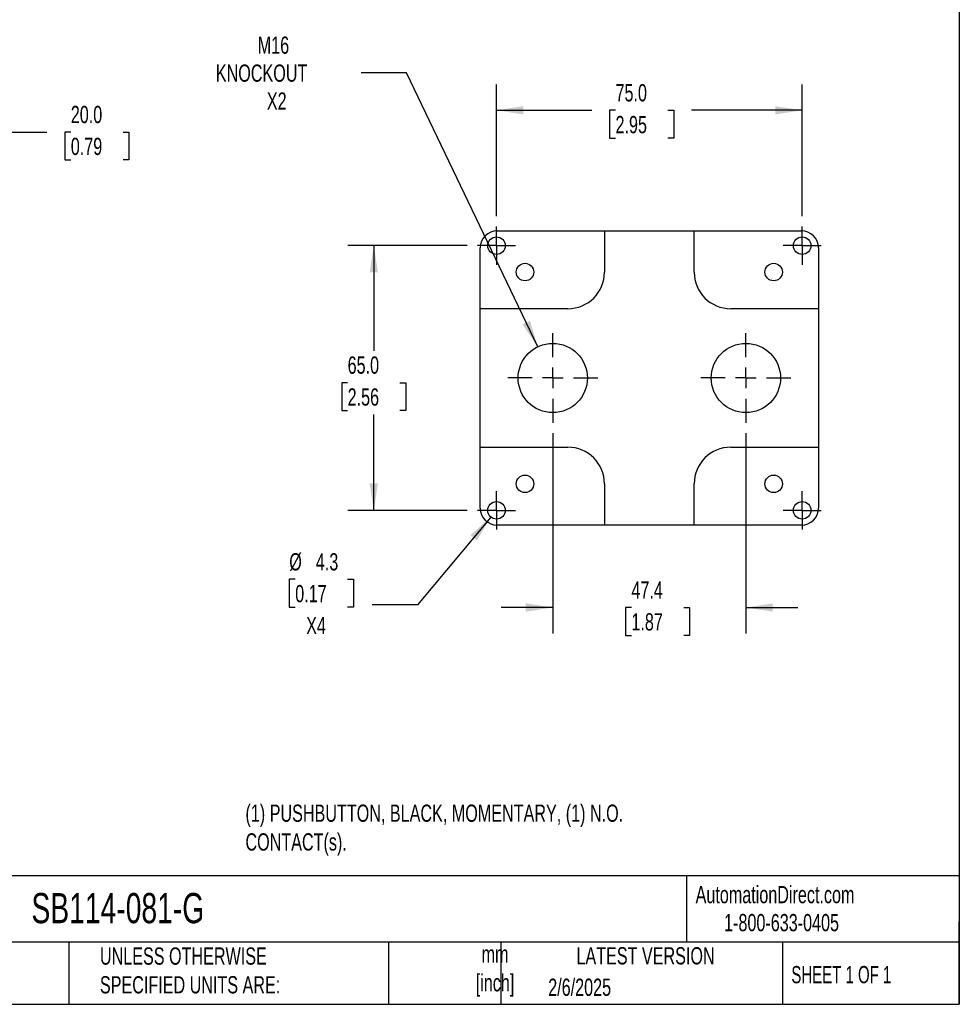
# Model space of a CAD drawing. Header units: millimetres. Extents: x 13 to 546, y 13 to 419.
# Tile 6 of 7: x 316 to 546, y 13 to 254. Entities that reach past the tile are written whole.
import ezdxf

# ---------------------------------------------------------------- set-up
doc = ezdxf.new("R2010")
doc.units = ezdxf.units.MM
doc.header["$LTSCALE"] = 2
doc.linetypes.add('SLD-Center', pattern=[19.05, 15.24, -1.27, 1.27, -1.27])
doc.linetypes.add('SLD-Solid', pattern=[0])
doc.layers.add('CENTER', color=40, linetype='SLD-Center')
doc.layers.add('DIMENSIONS', color=140, linetype='SLD-Solid', lineweight=25)
doc.layers.add('TEXT', color=140, linetype='SLD-Solid', lineweight=25)
doc.styles.add('SLDTEXTSTYLE0', font='TXT', dxfattribs={"width": 0.7})
doc.styles.add('SLDTEXTSTYLE1', font='TXT', dxfattribs={"width": 0.65})
doc.dimstyles.new('SLDDIMSTYLE0', dxfattribs={"dimtxt": 4.316016, "dimasz": 6.604, "dimexe": 0, "dimexo": 0.0625, "dimgap": 1.079004, "dimtad": 0, "dimtih": 1, "dimtoh": 1, "dimrnd": 1e-09, "dimzin": 4, "dimdsep": 46, "dimtxsty": 'SLDTEXTSTYLE0', "dimsah": 1, "dimcen": 0.09, "dimadec": 0, "dimazin": 1, "dimtfac": 1, "dimtofl": 0, "dimtmove": 0, "dimatfit": 3, "dimfxl": 0, "dimfrac": 2, "dimtolj": 1, "dimtzin": 12, "dimarcsym": 0})
doc.dimstyles.new('SLDDIMSTYLE2', dxfattribs={"dimtxt": 4.316016, "dimasz": 6.604, "dimexe": 0, "dimexo": 0.0625, "dimgap": 1.079004, "dimtad": 0, "dimtih": 1, "dimtoh": 1, "dimrnd": 1e-09, "dimzin": 12, "dimdsep": 46, "dimtxsty": 'SLDTEXTSTYLE0', "dimsah": 1, "dimcen": 0, "dimadec": 0, "dimazin": 3, "dimtfac": 1, "dimtofl": 0, "dimtmove": 0, "dimatfit": 3, "dimfxl": 0, "dimfrac": 2, "dimtolj": 1, "dimtzin": 12, "dimarcsym": 0})
doc.dimstyles.new('SLDDIMSTYLE3', dxfattribs={"dimtxt": 4.316016, "dimasz": 6.604, "dimexe": 0, "dimexo": 0.0625, "dimgap": 1.079004, "dimtad": 0, "dimtih": 1, "dimtoh": 1, "dimrnd": 1e-09, "dimzin": 12, "dimdsep": 46, "dimtxsty": 'SLDTEXTSTYLE0', "dimsah": 1, "dimcen": 0.09, "dimadec": 0, "dimazin": 3, "dimtfac": 1, "dimtmove": 0, "dimatfit": 0, "dimfxl": 0, "dimfrac": 2, "dimtolj": 1, "dimtzin": 12, "dimarcsym": 0})
doc.dimstyles.new('SLDDIMSTYLE4', dxfattribs={"dimtxt": 4.316016, "dimasz": 6.604, "dimexe": 0, "dimexo": 0.0625, "dimgap": 1.079004, "dimtad": 0, "dimtih": 1, "dimtoh": 1, "dimrnd": 1e-09, "dimzin": 12, "dimdsep": 46, "dimtxsty": 'SLDTEXTSTYLE0', "dimsah": 1, "dimcen": 0, "dimadec": 0, "dimazin": 3, "dimtfac": 1, "dimtofl": 0, "dimtmove": 0, "dimatfit": 3, "dimfxl": 0, "dimfrac": 2, "dimtolj": 1, "dimtzin": 12, "dimarcsym": 0})

# ---------------------------------------------------------------- blocks, each defined once
blk = doc.blocks.new('_D_3')
at = {"layer": 'DIMENSIONS'}
for p, q in [((292.16, 182.05), (292.16, 233.21)), ((312.16, 205.16), (312.16, 233.21)), ((292.16, 226.86), (312.16, 226.86)), ((312.16, 226.86), (322.22, 226.86)), ((328.07, 226.86), (326.62, 226.86)), ((326.62, 226.86), (326.62, 220)), ((340.89, 226.86), (342.34, 226.86)), ((342.34, 226.86), (342.34, 220)), ((326.62, 220), (328.07, 220)), ((342.34, 220), (340.89, 220))]:
    blk.add_line(p, q, dxfattribs=at)
for points in [[(292.16, 226.86), (298.76, 225.84), (298.76, 227.87)], [(312.16, 226.86), (305.55, 227.87), (305.55, 225.84)]]:
    blk.add_solid(points, dxfattribs=at)
at = {"layer": 'DIMENSIONS', "char_height": 4.233, "attachment_point": 1, "style": 'SLDTEXTSTYLE0'}
for s, insert in [('20.0', (328.07, 233.28)), ('0.79', (328.07, 225.45))]:
    blk.add_mtext(s, dxfattribs=dict(at, insert=insert))
blk = doc.blocks.new('_D_9')
at = {"layer": 'DIMENSIONS'}
for p, q in [((410.44, 241.41), (399.33, 241.41)), ((442.66, 174.14), (410.44, 241.41))]:
    blk.add_line(p, q, dxfattribs=at)
blk.add_solid([(442.66, 174.14), (440.73, 180.53), (438.9, 179.65)], dxfattribs=at)
at = {"layer": 'DIMENSIONS', "char_height": 4.233, "attachment_point": 1, "style": 'SLDTEXTSTYLE0'}
for s, insert in [('M16', (373.94, 250.3)), ('KNOCKOUT', (363.66, 243.44)), ('X2', (376.18, 236.58))]:
    blk.add_mtext(s, dxfattribs=dict(at, insert=insert))
blk = doc.blocks.new('_D_10')
at = {"layer": 'DIMENSIONS'}
for p, q in [((425.31, 198.97), (396.07, 198.97)), ((402.42, 198.97), (402.42, 173.15)), ((396, 165.32), (394.55, 165.32)), ((394.55, 165.32), (394.55, 158.46)), ((408.83, 165.32), (410.28, 165.32)), ((410.28, 165.32), (410.28, 158.46)), ((394.55, 158.46), (396, 158.46)), ((402.42, 133.97), (402.42, 157.5)), ((410.28, 158.46), (408.83, 158.46)), ((425.31, 133.97), (396.07, 133.97))]:
    blk.add_line(p, q, dxfattribs=at)
for points in [[(402.42, 198.97), (401.4, 192.37), (403.43, 192.37)], [(402.42, 133.97), (403.43, 140.58), (401.4, 140.58)]]:
    blk.add_solid(points, dxfattribs=at)
at = {"layer": 'DIMENSIONS', "char_height": 4.233, "attachment_point": 1, "style": 'SLDTEXTSTYLE0'}
for s, insert in [('65.0', (396, 171.75)), ('2.56', (396, 163.92))]:
    blk.add_mtext(s, dxfattribs=dict(at, insert=insert))
blk = doc.blocks.new('_D_11')
at = {"layer": 'DIMENSIONS'}
for p, q in [((432.54, 206.2), (432.54, 238.54)), ((507.54, 206.2), (507.54, 238.54)), ((432.54, 232.19), (455.89, 232.19)), ((461.74, 232.19), (460.29, 232.19)), ((460.29, 232.19), (460.29, 225.33)), ((474.56, 232.19), (476.01, 232.19)), ((476.01, 232.19), (476.01, 225.33)), ((507.54, 232.19), (480.41, 232.19)), ((460.29, 225.33), (461.74, 225.33)), ((476.01, 225.33), (474.56, 225.33))]:
    blk.add_line(p, q, dxfattribs=at)
for points in [[(432.54, 232.19), (439.14, 231.17), (439.14, 233.2)], [(507.54, 232.19), (500.93, 233.2), (500.93, 231.17)]]:
    blk.add_solid(points, dxfattribs=at)
at = {"layer": 'DIMENSIONS', "char_height": 4.233, "attachment_point": 1, "style": 'SLDTEXTSTYLE0'}
for s, insert in [('75.0', (461.74, 238.61)), ('2.95', (461.74, 230.79))]:
    blk.add_mtext(s, dxfattribs=dict(at, insert=insert))
blk = doc.blocks.new('_D_12')
at = {"layer": 'DIMENSIONS'}
for p, q in [((431.16, 132.32), (413.16, 110.77)), ((383.14, 117.04), (381.69, 117.04)), ((381.69, 117.04), (381.69, 110.18)), ((395.97, 117.04), (397.42, 117.04)), ((397.42, 117.04), (397.42, 110.18)), ((381.69, 110.18), (383.14, 110.18)), ((397.42, 110.18), (395.97, 110.18)), ((413.16, 110.77), (402.04, 110.77))]:
    blk.add_line(p, q, dxfattribs=at)
blk.add_solid([(431.16, 132.32), (426.14, 127.9), (427.7, 126.6)], dxfattribs=at)
at = {"layer": 'DIMENSIONS', "char_height": 4.233, "attachment_point": 1, "style": 'SLDTEXTSTYLE0'}
for s, insert in [('%%c', (381.68, 123.46)), ('4.3', (388.2, 123.46)), ('0.17', (383.14, 115.64)), ('X4', (385.83, 107.81))]:
    blk.add_mtext(s, dxfattribs=dict(at, insert=insert))
blk = doc.blocks.new('_D_13')
at = {"layer": 'DIMENSIONS'}
for p, q in [((446.34, 152.89), (446.34, 103.76)), ((493.74, 152.89), (493.74, 103.76)), ((446.34, 110.11), (433.64, 110.11)), ((465.64, 110.11), (464.19, 110.11)), ((464.19, 110.11), (464.19, 103.25)), ((478.47, 110.11), (479.92, 110.11)), ((479.92, 110.11), (479.92, 103.25)), ((493.74, 110.11), (506.44, 110.11)), ((464.19, 103.25), (465.64, 103.25)), ((479.92, 103.25), (478.47, 103.25))]:
    blk.add_line(p, q, dxfattribs=at)
for points in [[(446.34, 110.11), (439.73, 111.13), (439.73, 109.1)], [(493.74, 110.11), (500.34, 109.1), (500.34, 111.13)]]:
    blk.add_solid(points, dxfattribs=at)
at = {"layer": 'DIMENSIONS', "char_height": 4.233, "attachment_point": 1, "style": 'SLDTEXTSTYLE0'}
for s, insert in [('47.4', (465.64, 116.54)), ('1.87', (465.64, 108.71))]:
    blk.add_mtext(s, dxfattribs=dict(at, insert=insert))
blk = doc.blocks.new('SW_CENTERMARKSYMBOL_10')
at = {"layer": 'CENTER', "color": 0}
for p, q in [((0, 2.54), (0, 4.69)), ((0, 0), (0, 2.54)), ((-2.54, 0), (-4.69, 0)), ((0, 0), (-2.54, 0)), ((0, 0), (0, -2.54)), ((0, 0), (2.54, 0)), ((2.54, 0), (4.69, 0)), ((0, -2.54), (0, -4.69))]:
    blk.add_line(p, q, dxfattribs=at)
blk = doc.blocks.new('SW_CENTERMARKSYMBOL_11')
at = {"layer": 'CENTER', "color": 0}
for p, q in [((0, 2.54), (0, 4.69)), ((0, 0), (0, 2.54)), ((-2.54, 0), (-4.69, 0)), ((0, 0), (-2.54, 0)), ((0, 0), (0, -2.54)), ((0, 0), (2.54, 0)), ((2.54, 0), (4.69, 0)), ((0, -2.54), (0, -4.69))]:
    blk.add_line(p, q, dxfattribs=at)
blk = doc.blocks.new('SW_CENTERMARKSYMBOL_12')
at = {"layer": 'CENTER', "color": 0}
for p, q in [((0, 2.54), (0, 4.69)), ((0, 0), (0, 2.54)), ((-2.54, 0), (-4.69, 0)), ((0, 0), (-2.54, 0)), ((0, 0), (0, -2.54)), ((0, 0), (2.54, 0)), ((2.54, 0), (4.69, 0)), ((0, -2.54), (0, -4.69))]:
    blk.add_line(p, q, dxfattribs=at)
blk = doc.blocks.new('SW_CENTERMARKSYMBOL_13')
at = {"layer": 'CENTER', "color": 0}
for p, q in [((0, 2.54), (0, 4.69)), ((0, 0), (0, 2.54)), ((-2.54, 0), (-4.69, 0)), ((0, 0), (-2.54, 0)), ((0, 0), (0, -2.54)), ((0, 0), (2.54, 0)), ((2.54, 0), (4.69, 0)), ((0, -2.54), (0, -4.69))]:
    blk.add_line(p, q, dxfattribs=at)
blk = doc.blocks.new('SW_CENTERMARKSYMBOL_14')
at = {"layer": 'CENTER', "color": 0}
for p, q in [((0, 5.08), (0, 11.04)), ((0, 0), (0, 2.54)), ((-5.08, 0), (-11.04, 0)), ((0, 0), (-2.54, 0)), ((0, 0), (0, -2.54)), ((0, 0), (2.54, 0)), ((5.08, 0), (11.04, 0)), ((0, -5.08), (0, -11.04))]:
    blk.add_line(p, q, dxfattribs=at)
blk = doc.blocks.new('SW_CENTERMARKSYMBOL_15')
at = {"layer": 'CENTER', "color": 0}
for p, q in [((0, 5.08), (0, 11.04)), ((0, 0), (0, 2.54)), ((-5.08, 0), (-11.04, 0)), ((0, 0), (-2.54, 0)), ((0, 0), (0, -2.54)), ((0, 0), (2.54, 0)), ((5.08, 0), (11.04, 0)), ((0, -5.08), (0, -11.04))]:
    blk.add_line(p, q, dxfattribs=at)

msp = doc.modelspace()

# ---------------------------------------------------------------- linework, layer by layer
for p, q in [((432.736, 202.618), (459.036, 202.618)), ((459.036, 202.618), (459.036, 192.471)), ((459.036, 202.616), (481.036, 202.616)), ((481.036, 192.471), (481.036, 202.618)), ((481.036, 202.618), (507.336, 202.618)), ((428.536, 183.471), (428.536, 198.418)), ((511.536, 198.418), (511.536, 183.471)), ((450.036, 183.471), (428.536, 183.471)), ((428.536, 149.471), (428.536, 183.471)), ((511.536, 183.471), (490.036, 183.471)), ((511.536, 183.471), (511.536, 149.471)), ((428.536, 149.471), (450.036, 149.471)), ((428.536, 134.524), (428.536, 149.471)), ((490.036, 149.471), (511.536, 149.471)), ((511.536, 149.471), (511.536, 134.524)), ((459.036, 140.471), (459.036, 130.324)), ((481.036, 130.324), (481.036, 140.471)), ((459.036, 130.324), (432.736, 130.324)), ((481.036, 130.327), (459.036, 130.327)), ((507.336, 130.324), (481.036, 130.324))]:
    msp.add_line(p, q)
for centre, radius in [((432.536, 198.971), 2.15), ((507.536, 198.971), 2.15), ((439.536, 192.471), 2.15), ((500.536, 192.471), 2.15), ((446.336, 166.471), 8.5), ((493.736, 166.471), 8.5), ((439.536, 140.471), 2.15), ((500.536, 140.471), 2.15), ((432.536, 133.971), 2.15), ((507.536, 133.971), 2.15)]:
    msp.add_circle(centre, radius)
for centre, start, end in [((450.036, 192.471), 270, 0), ((490.036, 192.471), 180, 270), ((450.036, 140.471), 0, 90), ((490.036, 140.471), 90, 180)]:
    msp.add_arc(centre, 9, start, end)
for centre, major_axis, start_param, end_param in [((432.736, 198.418), (0, 4.2), 0, 1.5707963), ((507.336, 198.418), (0, 4.2), 4.712389, 6.2831853), ((432.736, 134.524), (0, -4.2), 4.712389, 6.2831853), ((507.336, 134.524), (0, -4.2), 0, 1.5707963)]:
    msp.add_ellipse(centre, major_axis=major_axis, ratio=0.9999831, start_param=start_param, end_param=end_param)
at = {"layer": 'TEXT'}
for p, q in [((546.1, 419.1), (546.1, 12.7)), ((546.1, 44.252), (12.7, 44.252)), ((479.151, 44.252), (479.151, 27.94)), ((546.1, 12.7), (546.1, 33.02)), ((546.1, 27.94), (12.7, 27.94)), ((327.56, 27.94), (327.56, 12.7)), ((406.049, 27.94), (406.049, 12.7)), ((433.624, 27.94), (433.624, 12.7)), ((502.697, 27.94), (502.697, 12.7)), ((12.7, 12.7), (546.1, 12.7))]:
    msp.add_line(p, q, dxfattribs=at)

# ---------------------------------------------------------------- block references
at = {"layer": 'CENTER'}
for name, p in [('SW_CENTERMARKSYMBOL_10', (432.536, 198.971)), ('SW_CENTERMARKSYMBOL_13', (507.536, 198.971)), ('SW_CENTERMARKSYMBOL_14', (446.336, 166.471)), ('SW_CENTERMARKSYMBOL_15', (493.736, 166.471)), ('SW_CENTERMARKSYMBOL_11', (432.536, 133.971)), ('SW_CENTERMARKSYMBOL_12', (507.536, 133.971))]:
    msp.add_blockref(name, p, dxfattribs=at)

# ---------------------------------------------------------------- texts
at = {"layer": 'TEXT'}
for s, insert, char_height, attachment_point, style in [('(1) PUSHBUTTON, BLACK, MOMENTARY, (1) N.O. ^JCONTACT(s).', (370.926, 61.737), 4.23333, 1, 'SLDTEXTSTYLE0'), ('AutomationDirect.com', (481.39, 41.753), 4.23333, 1, 'SLDTEXTSTYLE0'), ('SB114-081-G', (318.415, 40.022), 7.40833, 1, 'SLDTEXTSTYLE0'), ('1-800-633-0405', (488.383, 34.874), 4.23333, 1, 'SLDTEXTSTYLE0'), ('UNLESS OTHERWISE ^JSPECIFIED UNITS ARE:', (335.216, 26.662), 4.23333, 1, 'SLDTEXTSTYLE0'), ('LATEST VERSION', (469.104, 26.728), 4.23333, 2, 'SLDTEXTSTYLE0'), ('mm^J[inch]', (432.17, 27.158), 4.2333, 2, 'SLDTEXTSTYLE0'), ('SHEET 1 OF 1', (504.883, 22.103), 4.23333, 1, 'SLDTEXTSTYLE1'), ('2/6/2025', (445.226, 19.006), 4.2333, 1, 'SLDTEXTSTYLE0')]:
    msp.add_mtext(s, dxfattribs=dict(at, insert=insert, char_height=char_height, attachment_point=attachment_point, style=style))

# ---------------------------------------------------------------- dimensions: what is measured, and where the dimension line sits
at = {"layer": 'DIMENSIONS'}
dim = msp.add_diameter_dim_2p(p1=(450.008, 158.805), p2=(442.665, 174.137), text='M16\\PKNOCKOUT\\PX2', dimstyle='SLDDIMSTYLE2', override={"dimpost": '<>'}, dxfattribs=at)
dim.commit()
dim.dimension.update_dxf_attribs({"geometry": '_D_9', "text_midpoint": (379.91, 241.41), "dimtype": 163})
for base, p1, p2, dimstyle, picture, middle in [((507.536, 232.188), (432.536, 203.661), (507.536, 203.661), 'SLDDIMSTYLE0', '_D_11', (468.148, 232.188)), ((292.159, 226.857), (312.159, 202.618), (292.159, 179.511), 'SLDDIMSTYLE0', '_D_3', (334.479, 226.857)), ((493.736, 110.113), (446.336, 155.431), (493.736, 155.431), 'SLDDIMSTYLE3', '_D_13', (472.056, 110.113))]:
    dim = msp.add_linear_dim(base=base, p1=p1, p2=p2, dimstyle=dimstyle, dxfattribs=at)
    dim.commit()
    dim.dimension.update_dxf_attribs({"geometry": picture, "text_midpoint": middle, "dimtype": 160})
dim = msp.add_linear_dim(base=(402.416, 133.971), p1=(427.846, 198.971), p2=(427.846, 133.971), angle=90, dimstyle='SLDDIMSTYLE0', dxfattribs=at)
dim.commit()
dim.dimension.update_dxf_attribs({"geometry": '_D_10', "text_midpoint": (402.416, 165.323), "dimtype": 160})
dim = msp.add_diameter_dim_2p(p1=(433.915, 135.621), p2=(431.158, 132.321), text='<>\\PX4', dimstyle='SLDDIMSTYLE4', dxfattribs=at)
dim.commit()
dim.dimension.update_dxf_attribs({"geometry": '_D_12', "text_midpoint": (389.557, 113.003), "dimtype": 163})

doc.saveas('drawing.dxf')
